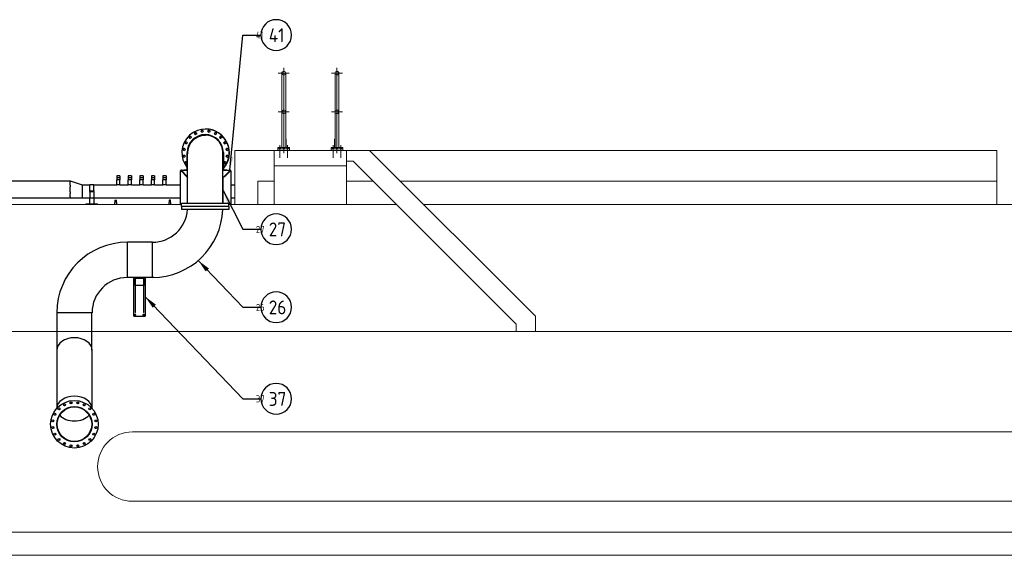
# Model space of a CAD drawing. Extents: x -89225 to 110569, y 13360 to 87647.
# Tile 170 of 256: x 47128 to 59887, y 26047 to 32991. Entities that reach past the tile are written whole.
import ezdxf

# ---------------------------------------------------------------- set-up
doc = ezdxf.new("R2010")
doc.units = 0
for name, color, linetype in [('Beluchtingstank', 253, 'Continuous'), ('INSTALLATIE', 6, 'Continuous'), ('INSTALLATIE @ 100', 6, 'Continuous'), ('INSTALLATIE @ 50', 6, 'Continuous')]:
    doc.layers.add(name, color=color, linetype=linetype)
doc.styles.add('ISO', font='ISO.SHX')

# ---------------------------------------------------------------- blocks, each defined once
blk = doc.blocks.new('Beluchtingsinstallatie VAZ')
for p, q in [((1143407, -969296), (1143407, -969296)), ((1143407, -969296), (1143407, -969296)), ((1143407, -969296), (1143407, -969296)), ((1143407, -969296), (1143407, -969296)), ((1143403, -969375), (1143405, -969375)), ((1143170, -969815), (1143170, -969602)), ((1143637, -969602), (1143637, -969815)), ((1143125, -969823), (1143133, -969823)), ((1143125, -969828), (1143125, -969823)), ((1143133, -969823), (1143162, -969823)), ((1143133, -969828), (1143133, -969823)), ((1143632, -969800), (1143632, -969815)), ((1143645, -969823), (1143673, -969823)), ((1143673, -969823), (1143682, -969823)), ((1143673, -969828), (1143673, -969823)), ((1143682, -969828), (1143682, -969823)), ((1142297, -969903), (1142255, -969903)), ((1142255, -969903), (1142255, -969928)), ((1142297, -969928), (1142255, -969928)), ((1142255, -969928), (1142255, -969953)), ((1142297, -969903), (1142297, -969928)), ((1142297, -969928), (1142297, -969953)), ((1142447, -969903), (1142405, -969903)), ((1142405, -969903), (1142405, -969928)), ((1142447, -969928), (1142405, -969928)), ((1142405, -969928), (1142405, -969953)), ((1142447, -969903), (1142447, -969928)), ((1142447, -969928), (1142447, -969953)), ((1142597, -969903), (1142555, -969903)), ((1142555, -969903), (1142555, -969928)), ((1142597, -969928), (1142555, -969928)), ((1142555, -969928), (1142555, -969953)), ((1142597, -969903), (1142597, -969928)), ((1142597, -969928), (1142597, -969953)), ((1142747, -969903), (1142705, -969903)), ((1142705, -969903), (1142705, -969928)), ((1142747, -969928), (1142705, -969928)), ((1142705, -969928), (1142705, -969953)), ((1142747, -969903), (1142747, -969928)), ((1142747, -969928), (1142747, -969953)), ((1142897, -969903), (1142855, -969903)), ((1142855, -969903), (1142855, -969928)), ((1142897, -969928), (1142855, -969928)), ((1142855, -969928), (1142855, -969953)), ((1142897, -969903), (1142897, -969928)), ((1142897, -969928), (1142897, -969953)), ((1143084, -970273), (1143084, -969838)), ((1143084, -969838), (1143089, -969838)), ((1143094, -969828), (1143174, -969828)), ((1143094, -969833), (1143094, -969828)), ((1143094, -969841), (1143166, -969914)), ((1143169, -969910), (1143097, -969838)), ((1143166, -969914), (1143167, -969912)), ((1143167, -969912), (1143174, -969919)), ((1143168, -969911), (1143169, -969910)), ((1143174, -969918), (1143168, -969911)), ((1143632, -969828), (1143724, -969828)), ((1143632, -969929), (1143649, -969911)), ((1143650, -969912), (1143632, -969930)), ((1143632, -969930), (1143634, -969931)), ((1143634, -970258), (1143634, -969931)), ((1143720, -969838), (1143648, -969910)), ((1143649, -969911), (1143648, -969910)), ((1143651, -969914), (1143650, -969912)), ((1143651, -969914), (1143724, -969841)), ((1143724, -969828), (1143724, -969833)), ((1143729, -969838), (1143734, -969838)), ((1143734, -969838), (1143734, -970273)), ((1140498, -969968), (1141654, -969968)), ((1141654, -969968), (1141807, -970019)), ((1141654, -969972), (1141654, -969968)), ((1141654, -969972), (1141654, -969981)), ((1141654, -970025), (1141654, -969981)), ((1141654, -970025), (1141654, -970046)), ((1141654, -970108), (1141654, -970046)), ((1141807, -970019), (1141907, -970019)), ((1141807, -970019), (1141807, -970022)), ((1141807, -970022), (1141807, -970029)), ((1141807, -970029), (1141807, -970062)), ((1141807, -970062), (1141807, -970079)), ((1141907, -970091), (1141907, -970013)), ((1141907, -970013), (1141957, -970013)), ((1141957, -970091), (1141957, -970013)), ((1141957, -970019), (1142255, -970019)), ((1142255, -970019), (1142255, -969953)), ((1142297, -969953), (1142255, -969953)), ((1142297, -970019), (1142297, -969953)), ((1142297, -970019), (1142405, -970019)), ((1142405, -970019), (1142405, -969953)), ((1142447, -969953), (1142405, -969953)), ((1142447, -970019), (1142447, -969953)), ((1142447, -970019), (1142555, -970019)), ((1142555, -970019), (1142555, -969953)), ((1142597, -969953), (1142555, -969953)), ((1142597, -970019), (1142597, -969953)), ((1142597, -970019), (1142705, -970019)), ((1142705, -970019), (1142705, -969953)), ((1142747, -969953), (1142705, -969953)), ((1142747, -970019), (1142747, -969953)), ((1142747, -970019), (1142855, -970019)), ((1142855, -970019), (1142855, -969953)), ((1142897, -969953), (1142855, -969953)), ((1142897, -970019), (1142897, -969953)), ((1142897, -970019), (1143084, -970019)), ((1143632, -970019), (1143634, -970019)), ((1143734, -970019), (1143785, -970019)), ((1140498, -970187), (1141654, -970187)), ((1141654, -970108), (1141654, -970130)), ((1141654, -970173), (1141654, -970130)), ((1141654, -970173), (1141654, -970182)), ((1141654, -970187), (1141654, -970182)), ((1141654, -970187), (1141807, -970187)), ((1141807, -970079), (1141807, -970126)), ((1141807, -970126), (1141807, -970143)), ((1141807, -970143), (1141807, -970177)), ((1141807, -970177), (1141807, -970183)), ((1141807, -970183), (1141807, -970187)), ((1141807, -970187), (1141907, -970187)), ((1141907, -970091), (1141907, -970095)), ((1141907, -970095), (1141957, -970095)), ((1141907, -970100), (1141907, -970095)), ((1141907, -970100), (1141957, -970100)), ((1141957, -970105), (1141907, -970105)), ((1141907, -970105), (1141907, -970110)), ((1141957, -970110), (1141907, -970110)), ((1141907, -970114), (1141907, -970110)), ((1141907, -970114), (1141907, -970186)), ((1141907, -970265), (1141907, -970186)), ((1141907, -970186), (1141957, -970186)), ((1141957, -970091), (1141957, -970095)), ((1141957, -970100), (1141957, -970095)), ((1141957, -970105), (1141957, -970110)), ((1141957, -970114), (1141957, -970110)), ((1141957, -970114), (1141957, -970186)), ((1141957, -970186), (1141957, -970265)), ((1141957, -970187), (1143084, -970187)), ((1143632, -970187), (1143634, -970187)), ((1143734, -970187), (1143785, -970187)), ((1141857, -970265), (1141862, -970265)), ((1141857, -970265), (1141857, -970273)), ((1141862, -970265), (1142002, -970265)), ((1142002, -970265), (1142007, -970265)), ((1142007, -970273), (1142007, -970265)), ((1142233, -970219), (1142233, -970246)), ((1142233, -970219), (1142253, -970219)), ((1142233, -970258), (1142233, -970246)), ((1142233, -970273), (1142233, -970258)), ((1142253, -970246), (1142253, -970219)), ((1142253, -970246), (1142253, -970258)), ((1142253, -970258), (1142253, -970273)), ((1142933, -970219), (1142933, -970246)), ((1142953, -970219), (1142933, -970219)), ((1142933, -970258), (1142933, -970246)), ((1142933, -970273), (1142933, -970258)), ((1142953, -970246), (1142953, -970219)), ((1142953, -970246), (1142953, -970258)), ((1142953, -970258), (1142953, -970273)), ((1143095, -970258), (1143710, -970258)), ((1143095, -970294), (1143095, -970258)), ((1143095, -970294), (1143710, -970294)), ((1143710, -970301), (1143095, -970301)), ((1143095, -970301), (1143095, -970337)), ((1143133, -970301), (1143133, -970294)), ((1143673, -970301), (1143673, -970294)), ((1143710, -970294), (1143710, -970258)), ((1143710, -970301), (1143710, -970337)), ((1143710, -970337), (1143095, -970337)), ((1142393, -971220), (1142393, -970763)), ((1142717, -970763), (1142393, -970763)), ((1142393, -971220), (1142393, -970763)), ((1142717, -971220), (1142717, -970763)), ((1142717, -971220), (1142717, -970763)), ((1142717, -971220), (1142393, -971220)), ((1142737, -971220), (1142393, -971220)), ((1142475, -971719), (1142475, -971220)), ((1142543, -971224), (1142503, -971224)), ((1142525, -971224), (1142525, -971220)), ((1142543, -971228), (1142543, -971224)), ((1142543, -971225), (1142558, -971225)), ((1142598, -971225), (1142558, -971225)), ((1142558, -971228), (1142558, -971225)), ((1142575, -971225), (1142575, -971220)), ((1142625, -971220), (1142625, -971719)), ((1142493, -971234), (1142493, -971324)), ((1142496, -971324), (1142493, -971324)), ((1142493, -971325), (1142493, -971335)), ((1142493, -971325), (1142496, -971325)), ((1142493, -971335), (1142493, -971675)), ((1142493, -971335), (1142498, -971335)), ((1142496, -971325), (1142496, -971234)), ((1142605, -971325), (1142496, -971325)), ((1142498, -971335), (1142498, -971325)), ((1142498, -971675), (1142498, -971335)), ((1142502, -971228), (1142599, -971228)), ((1142603, -971325), (1142603, -971335)), ((1142603, -971335), (1142603, -971675)), ((1142603, -971335), (1142608, -971335)), ((1142605, -971234), (1142605, -971325)), ((1142605, -971325), (1142608, -971325)), ((1142608, -971325), (1142608, -971235)), ((1142608, -971335), (1142608, -971325)), ((1142608, -971675), (1142608, -971335)), ((1141935, -971678), (1141478, -971678)), ((1141478, -971678), (1141478, -972163)), ((1141935, -971678), (1141478, -971678)), ((1141935, -972163), (1141935, -971678)), ((1142619, -971725), (1142481, -971725)), ((1142493, -971675), (1142498, -971675)), ((1142603, -971675), (1142608, -971675)), ((1141478, -972163), (1141478, -972917)), ((1141935, -972163), (1141935, -972917))]:
    blk.add_line(p, q)
for centre, radius in [((1143363, -969324), 13), ((1143451, -969324), 13), ((1143207, -969403), 13), ((1143278, -969352), 13), ((1143535, -969352), 13), ((1143606, -969403), 13), ((1143128, -969559), 13), ((1143155, -969475), 13), ((1143658, -969475), 13), ((1143686, -969559), 13), ((1143128, -969647), 13), ((1143686, -969647), 13), ((1143155, -969732), 13), ((1143658, -969732), 13), ((1142495, -971705), 7.5), ((1142605, -971705), 7.5), ((1141707, -973123), 308), ((1141578, -972871), 13), ((1141663, -972844), 13), ((1141751, -972844), 13), ((1141835, -972871), 13), ((1141455, -972994), 13), ((1141707, -973123), 229), ((1141707, -973123), 224), ((1141507, -972923), 13), ((1141906, -972923), 13), ((1141958, -972994), 13), ((1141428, -973078), 13), ((1141986, -973078), 13), ((1141428, -973167), 13), ((1141455, -973251), 13), ((1141958, -973251), 13), ((1141986, -973167), 13), ((1141507, -973322), 13), ((1141578, -973374), 13), ((1141663, -973402), 13), ((1141751, -973402), 13), ((1141835, -973374), 13), ((1141906, -973322), 13)]:
    blk.add_circle(centre, radius)
for centre, radius, start, end in [((1143407, -969603), 307, 318.3872, 219.5518), ((1143363, -969324), 13, 90.0236, 269.9764), ((1143363, -969324), 13, 91.4656, 268.5344), ((1143363, -969324), 13, 91.4891, 268.5109), ((1143363, -969324), 13, 90.0517, 269.9483), ((1143363, -969324), 13, 90.0281, 269.9719), ((1143363, -969324), 13, 91.461, 268.539), ((1143363, -969324), 13, 91.4374, 268.5626), ((1143407, -969603), 307, 318.201, 90.0004), ((1143407, -969603), 307, 318.198, 90), ((1143451, -969324), 13, 90.0236, 269.9764), ((1143451, -969324), 13, 90.0517, 269.9483), ((1143451, -969324), 13, 90.0281, 269.9719), ((1143452, -969324), 13, 91.4656, 268.5344), ((1143452, -969324), 13, 91.4891, 268.5109), ((1143452, -969324), 13, 91.461, 268.539), ((1143452, -969324), 13, 91.4374, 268.5626), ((1143403, -969602), 234, 0, 180), ((1143403, -969602), 229, 6.808, 177.7298), ((1143207, -969403), 13, 90.0236, 269.9764), ((1143207, -969403), 13, 90.0517, 269.9483), ((1143207, -969403), 13, 90.0281, 269.9719), ((1143208, -969403), 13, 91.4656, 268.5344), ((1143208, -969403), 13, 91.4891, 268.5109), ((1143208, -969403), 13, 91.461, 268.539), ((1143208, -969403), 13, 91.4374, 268.5626), ((1143278, -969352), 13, 90.0236, 269.9764), ((1143278, -969352), 13, 90.0517, 269.9483), ((1143278, -969352), 13, 90.0281, 269.9719), ((1143279, -969352), 13, 91.4656, 268.5344), ((1143279, -969352), 13, 91.4891, 268.5109), ((1143279, -969352), 13, 91.461, 268.539), ((1143279, -969352), 13, 91.4374, 268.5626), ((1143535, -969352), 13, 90.0236, 269.9764), ((1143535, -969352), 13, 90.0517, 269.9483), ((1143535, -969352), 13, 90.0281, 269.9719), ((1143536, -969352), 13, 91.4656, 268.5344), ((1143536, -969352), 13, 91.4891, 268.5109), ((1143536, -969352), 13, 91.461, 268.539), ((1143536, -969352), 13, 91.4374, 268.5626), ((1143606, -969403), 13, 90.0236, 269.9764), ((1143606, -969403), 13, 90.0517, 269.9483), ((1143606, -969403), 13, 90.0281, 269.9719), ((1143607, -969403), 13, 91.4656, 268.5344), ((1143607, -969403), 13, 91.4891, 268.5109), ((1143607, -969403), 13, 91.461, 268.539), ((1143607, -969403), 13, 91.4374, 268.5626), ((1143128, -969559), 13, 90.0236, 269.9764), ((1143128, -969559), 13, 91.4656, 268.5344), ((1143128, -969559), 13, 91.4891, 268.5109), ((1143128, -969559), 13, 90.0517, 269.9483), ((1143128, -969559), 13, 90.0281, 269.9719), ((1143128, -969559), 13, 91.461, 268.539), ((1143128, -969559), 13, 91.4374, 268.5626), ((1143155, -969475), 13, 90.0236, 269.9764), ((1143155, -969475), 13, 90.0517, 269.9483), ((1143155, -969475), 13, 90.0281, 269.9719), ((1143156, -969475), 13, 91.4656, 268.5344), ((1143156, -969475), 13, 91.4891, 268.5109), ((1143156, -969475), 13, 91.461, 268.539), ((1143156, -969475), 13, 91.4374, 268.5626), ((1143658, -969475), 13, 90.0236, 269.9764), ((1143658, -969475), 13, 90.0517, 269.9483), ((1143658, -969475), 13, 90.0281, 269.9719), ((1143659, -969475), 13, 91.4656, 268.5344), ((1143659, -969475), 13, 91.4891, 268.5109), ((1143659, -969475), 13, 91.461, 268.539), ((1143659, -969475), 13, 91.4374, 268.5626), ((1143686, -969559), 13, 90.0236, 269.9764), ((1143686, -969559), 13, 91.4656, 268.5344), ((1143686, -969559), 13, 91.4891, 268.5109), ((1143686, -969559), 13, 90.0517, 269.9483), ((1143686, -969559), 13, 90.0281, 269.9719), ((1143686, -969559), 13, 91.461, 268.539), ((1143686, -969559), 13, 91.4374, 268.5626), ((1143128, -969647), 13, 90.0236, 269.9764), ((1143128, -969647), 13, 91.4656, 268.5344), ((1143128, -969647), 13, 91.4891, 268.5109), ((1143128, -969647), 13, 90.0517, 269.9483), ((1143128, -969647), 13, 90.0281, 269.9719), ((1143128, -969647), 13, 91.461, 268.539), ((1143128, -969647), 13, 91.4374, 268.5626), ((1143686, -969647), 13, 90.0236, 269.9764), ((1143686, -969647), 13, 91.4656, 268.5344), ((1143686, -969647), 13, 91.4891, 268.5109), ((1143686, -969647), 13, 90.0517, 269.9483), ((1143686, -969647), 13, 90.0281, 269.9719), ((1143686, -969647), 13, 91.461, 268.539), ((1143686, -969647), 13, 91.4374, 268.5626), ((1143155, -969732), 13, 90.0236, 269.9764), ((1143155, -969732), 13, 90.0517, 269.9483), ((1143155, -969732), 13, 90.0281, 269.9719), ((1143156, -969732), 13, 91.4656, 268.5344), ((1143156, -969732), 13, 91.4891, 268.5109), ((1143156, -969732), 13, 91.461, 268.539), ((1143156, -969732), 13, 91.4374, 268.5626), ((1143162, -969815), 8, 270, 0), ((1143162, -969815), 13, 281.0838, 349.8133), ((1143407, -969603), 307, 316.9991, 317.0001), ((1143407, -969603), 307, 317.002, 317.003), ((1143407, -969603), 308, 316.9956, 316.9966), ((1143407, -969603), 308, 316.9985, 316.9995), ((1143407, -969603), 308, 316.8206, 316.8217), ((1143407, -969603), 308, 316.8177, 316.8187), ((1143407, -969603), 308, 316.8212, 316.8222), ((1143407, -969603), 308, 316.8241, 316.8251), ((1143645, -969815), 13, 180, 258.9162), ((1143645, -969815), 8, 180, 270), ((1143658, -969732), 13, 90.0236, 269.9764), ((1143658, -969732), 13, 90.0517, 269.9483), ((1143658, -969732), 13, 90.0281, 269.9719), ((1143659, -969732), 13, 91.4656, 268.5344), ((1143659, -969732), 13, 91.4891, 268.5109), ((1143659, -969732), 13, 91.461, 268.539), ((1143659, -969732), 13, 91.4374, 268.5626), ((1143094, -969838), 10, 90, 180), ((1143094, -969838), 5, 90, 180), ((1143724, -969838), 10, 0, 90), ((1143724, -969838), 5, 0, 90), ((1142717, -970306), 914, 270, 358.0572), ((1142717, -970306), 457, 270, 356.1121), ((1142393, -971678), 914, 90, 180), ((1142393, -971678), 457, 90, 180), ((1142503, -971234), 10, 90, 180), ((1142598, -971235), 10, 0, 90), ((1142502, -971234), 6, 90, 180), ((1142599, -971234), 6, 0, 90), ((1142481, -971719), 6, 180, 270), ((1142619, -971719), 6, 270, 0), ((1141707, -973123), 273, 115.2846, 118.7154), ((1141707, -973123), 273, 97.2846, 100.7154), ((1141707, -973123), 273, 79.2846, 82.7154), ((1141707, -973123), 273, 61.2846, 64.7154), ((1141707, -973123), 273, 151.2846, 154.7154), ((1141707, -973123), 273, 133.2846, 136.7154), ((1141707, -973123), 273, 43.2846, 46.7154), ((1141707, -973123), 273, 25.2846, 28.7154), ((1141707, -973123), 273, 169.2846, 172.7154), ((1141707, -973123), 273, 7.2846, 10.7154), ((1141707, -973123), 273, 187.2846, 190.7154), ((1141707, -973123), 273, 205.2846, 208.7154), ((1141707, -973123), 273, 331.2846, 334.7154), ((1141707, -973123), 273, 349.2846, 352.7154), ((1141707, -973123), 273, 223.2846, 226.7154), ((1141707, -973123), 273, 241.2846, 244.7154), ((1141707, -973123), 273, 259.2846, 262.7154), ((1141707, -973123), 273, 277.2846, 280.7154), ((1141707, -973123), 273, 295.2846, 298.7154), ((1141707, -973123), 273, 313.2846, 316.7154)]:
    blk.add_arc(centre, radius, start, end)
for centre, major_axis, ratio, start_param, end_param in [((1143407, -969603), (0, 308), 1, 3.986057, 6.283185), ((1143407, -969603), (0, 308), 1, 3.985994, 6.283185), ((1143407, -969603), (0, 307), 1, 3.98604, 6.283185), ((1143407, -969603), (0, 307), 1, 3.982869, 6.283185), ((1143407, -969603), (0, 307), 1, 3.981899, 6.283185), ((1143403, -969603), (3, 229), 1, 4.712389, 6.295308), ((1143403, -969603), (3, 229), 1, 4.712389, 6.295308), ((1143405, -969603), (0, 229), 1, 5.692409, 6.283185), ((1143407, -969603), (12, 228), 1, 5.983254, 6.283185), ((1141707, -972163), (-229, 0), 0.707107, 3.141593, 6.283185), ((1141707, -972163), (-229, 0), 0.707107, 3.141593, 6.283185), ((1141707, -972922), (-229, 0), 0.707107, 3.172015, 6.252763), ((1141707, -972922), (-229, 0), 0.707107, 3.172015, 6.252763), ((1141707, -972922), (-224, 0), 0.707107, 0.553551, 2.588042), ((1141707, -972922), (-224, 0), 0.707107, 0.553551, 2.588042)]:
    blk.add_ellipse(centre, major_axis=major_axis, ratio=ratio, start_param=start_param, end_param=end_param)
for points, knots in [([(1143174, -970258), (1143174, -970243), (1143174, -970228), (1143174, -970197), (1143174, -970182), (1143174, -970151), (1143174, -970136), (1143174, -970106), (1143174, -970092), (1143174, -970060), (1143174, -970043), (1143174, -970010), (1143174, -969994), (1143174, -969962), (1143174, -969946), (1143174, -969915), (1143174, -969900), (1143174, -969871), (1143174, -969857), (1143174, -969830), (1143174, -969817), (1143174, -969791), (1143174, -969779), (1143174, -969756), (1143174, -969745), (1143174, -969724), (1143174, -969714), (1143174, -969695), (1143174, -969686), (1143174, -969670), (1143174, -969662), (1143174, -969648), (1143174, -969642), (1143174, -969625), (1143175, -969617), (1143175, -969608), (1143175, -969606), (1143175, -969604), (1143175, -969603), (1143175, -969602), (1143175, -969601), (1143175, -969599), (1143175, -969599), (1143175, -969598), (1143175, -969597), (1143175, -969596), (1143175, -969595), (1143175, -969592), (1143175, -969591), (1143175, -969585), (1143175, -969582), (1143177, -969569), (1143177, -969563), (1143184, -969536), (1143186, -969525), (1143206, -969486), (1143214, -969472), (1143238, -969445), (1143248, -969435), (1143281, -969409), (1143308, -969392), (1143362, -969378), (1143383, -969375), (1143403, -969375)], [1.61601, 1.61601, 1.61601, 1.61601, 1.682941, 1.682941, 1.750483, 1.750483, 1.818025, 1.818025, 1.884956, 1.884956, 1.963009, 1.963009, 2.042036, 2.042036, 2.121063, 2.121063, 2.199115, 2.199115, 2.277169, 2.277169, 2.356196, 2.356196, 2.435223, 2.435223, 2.513274, 2.513274, 2.591333, 2.591333, 2.67036, 2.67036, 2.749384, 2.749384, 2.827433, 2.827433, 2.984513, 2.984513, 3.063053, 3.063053, 3.102323, 3.102323, 3.121958, 3.121958, 3.128807, 3.128807, 3.131169, 3.131169, 3.134576, 3.134576, 3.137411, 3.137411, 3.13933, 3.13933, 3.140461, 3.140461, 3.141027, 3.141027, 3.141247, 3.141247, 3.141359, 3.141359, 3.141513, 3.141513, 3.141593, 3.141593, 3.141593, 3.141593]), ([(1143632, -970258), (1143632, -970243), (1143632, -970228), (1143632, -970197), (1143632, -970182), (1143632, -970151), (1143632, -970136), (1143632, -970106), (1143632, -970092), (1143632, -970060), (1143632, -970043), (1143632, -970010), (1143632, -969994), (1143632, -969962), (1143632, -969946), (1143632, -969915), (1143632, -969900), (1143632, -969872), (1143632, -969858), (1143632, -969830), (1143632, -969817), (1143632, -969791), (1143632, -969779), (1143632, -969756), (1143632, -969745), (1143632, -969724), (1143632, -969714), (1143632, -969695), (1143632, -969686), (1143632, -969670), (1143632, -969662), (1143632, -969649), (1143632, -969643), (1143632, -969626), (1143632, -969618), (1143632, -969609), (1143632, -969607), (1143632, -969606), (1143632, -969605), (1143632, -969605)], [1.616019, 1.616019, 1.616019, 1.616019, 1.682948, 1.682948, 1.750487, 1.750487, 1.818027, 1.818027, 1.884956, 1.884956, 1.963007, 1.963007, 2.042034, 2.042034, 2.121062, 2.121062, 2.199115, 2.199115, 2.277166, 2.277166, 2.356193, 2.356193, 2.435221, 2.435221, 2.513274, 2.513274, 2.59132, 2.59132, 2.670347, 2.670347, 2.749378, 2.749378, 2.827433, 2.827433, 2.984513, 2.984513, 3.063053, 3.063053, 3.095317, 3.095317, 3.095317, 3.095317]), ([(1143084, -969838), (1143084, -969838), (1143084, -969839), (1143088, -969840), (1143091, -969841), (1143094, -969841)], [0, 0, 0, 0, 0.448799, 0.897598, 1.570796, 1.570796, 1.570796, 1.570796]), ([(1143089, -969838), (1143089, -969838), (1143089, -969838), (1143089, -969838), (1143089, -969839), (1143089, -969839), (1143089, -969839), (1143090, -969839), (1143090, -969839), (1143090, -969840), (1143091, -969840), (1143092, -969841), (1143093, -969841), (1143094, -969841)], [0, 0, 0, 0, 0.1414298, 0.1414298, 0.2828823, 0.2828823, 0.3771951, 0.3771951, 0.4310579, 0.4310579, 0.6470621, 0.6470621, 0.8631133, 0.8631133, 0.8631133, 0.8631133]), ([(1143097, -969838), (1143097, -969836), (1143096, -969833), (1143095, -969829), (1143094, -969828), (1143094, -969828)], [0, 0, 0, 0, 0.448799, 0.897598, 1.570796, 1.570796, 1.570796, 1.570796]), ([(1143094, -969833), (1143094, -969833), (1143094, -969833), (1143095, -969833), (1143095, -969834), (1143095, -969834), (1143095, -969834), (1143096, -969835), (1143096, -969835), (1143096, -969836), (1143096, -969836), (1143097, -969837), (1143097, -969837), (1143097, -969838)], [-0.8631152, -0.8631152, -0.8631152, -0.8631152, -0.6470724, -0.6470724, -0.4310819, -0.4310819, -0.3772233, -0.3772233, -0.2829155, -0.2829155, -0.1414488, -0.1414488, 0, 0, 0, 0]), ([(1143724, -969828), (1143723, -969828), (1143722, -969828), (1143721, -969832), (1143720, -969835), (1143720, -969838)], [0, 0, 0, 0, 0.448799, 0.897598, 1.570796, 1.570796, 1.570796, 1.570796]), ([(1143724, -969833), (1143723, -969833), (1143723, -969833), (1143723, -969833), (1143723, -969833), (1143722, -969833), (1143722, -969834), (1143722, -969834), (1143722, -969834), (1143721, -969835), (1143721, -969835), (1143721, -969836), (1143720, -969837), (1143720, -969838)], [0, 0, 0, 0, 0.1414488, 0.1414488, 0.2829155, 0.2829155, 0.3772233, 0.3772233, 0.4310819, 0.4310819, 0.6470724, 0.6470724, 0.8631152, 0.8631152, 0.8631152, 0.8631152]), ([(1143724, -969841), (1143726, -969841), (1143729, -969840), (1143733, -969839), (1143734, -969838), (1143734, -969838)], [0, 0, 0, 0, 0.673198, 1.121997, 1.570796, 1.570796, 1.570796, 1.570796]), ([(1143729, -969838), (1143729, -969838), (1143728, -969838), (1143728, -969838), (1143728, -969839), (1143728, -969839), (1143728, -969839), (1143727, -969839), (1143727, -969839), (1143727, -969840), (1143726, -969840), (1143725, -969841), (1143724, -969841), (1143724, -969841)], [-0.8631097, -0.8631097, -0.8631097, -0.8631097, -0.7216805, -0.7216805, -0.5802285, -0.5802285, -0.4859162, -0.4859162, -0.4320536, -0.4320536, -0.2160503, -0.2160503, 0, 0, 0, 0]), ([(1142276, -970021), (1142275, -970021), (1142273, -970021), (1142271, -970021), (1142269, -970021), (1142267, -970021), (1142266, -970021), (1142263, -970020), (1142262, -970020), (1142260, -970020), (1142259, -970019), (1142258, -970019), (1142257, -970019), (1142256, -970019), (1142256, -970019), (1142255, -970019), (1142255, -970019), (1142255, -970019)], [0, 0, 0, 0, 0.398893, 0.398893, 0.797786, 0.797786, 1.196678, 1.196678, 1.595571, 1.595571, 1.994408, 1.994408, 2.393244, 2.393244, 2.792081, 2.792081, 3.190917, 3.190917, 3.190917, 3.190917]), ([(1142297, -970019), (1142297, -970019), (1142297, -970019), (1142297, -970019), (1142296, -970019), (1142295, -970019), (1142294, -970019), (1142293, -970019), (1142292, -970020), (1142290, -970020), (1142289, -970020), (1142287, -970021), (1142286, -970021), (1142283, -970021), (1142282, -970021), (1142279, -970021), (1142277, -970021), (1142276, -970021)], [9.572751, 9.572751, 9.572751, 9.572751, 9.971588, 9.971588, 10.370424, 10.370424, 10.769261, 10.769261, 11.168097, 11.168097, 11.56699, 11.56699, 11.965883, 11.965883, 12.364776, 12.364776, 12.763668, 12.763668, 12.763668, 12.763668]), ([(1142426, -970021), (1142425, -970021), (1142423, -970021), (1142421, -970021), (1142419, -970021), (1142417, -970021), (1142416, -970021), (1142413, -970020), (1142412, -970020), (1142410, -970020), (1142409, -970019), (1142408, -970019), (1142407, -970019), (1142406, -970019), (1142406, -970019), (1142405, -970019), (1142405, -970019), (1142405, -970019)], [0, 0, 0, 0, 0.398893, 0.398893, 0.797786, 0.797786, 1.196678, 1.196678, 1.595571, 1.595571, 1.994408, 1.994408, 2.393244, 2.393244, 2.792081, 2.792081, 3.190917, 3.190917, 3.190917, 3.190917]), ([(1142447, -970019), (1142447, -970019), (1142447, -970019), (1142447, -970019), (1142446, -970019), (1142445, -970019), (1142444, -970019), (1142443, -970019), (1142442, -970020), (1142440, -970020), (1142439, -970020), (1142437, -970021), (1142436, -970021), (1142433, -970021), (1142432, -970021), (1142429, -970021), (1142427, -970021), (1142426, -970021)], [9.572751, 9.572751, 9.572751, 9.572751, 9.971588, 9.971588, 10.370424, 10.370424, 10.769261, 10.769261, 11.168097, 11.168097, 11.56699, 11.56699, 11.965883, 11.965883, 12.364776, 12.364776, 12.763668, 12.763668, 12.763668, 12.763668]), ([(1142576, -970021), (1142575, -970021), (1142573, -970021), (1142571, -970021), (1142569, -970021), (1142567, -970021), (1142566, -970021), (1142563, -970020), (1142562, -970020), (1142560, -970020), (1142559, -970019), (1142558, -970019), (1142557, -970019), (1142556, -970019), (1142556, -970019), (1142555, -970019), (1142555, -970019), (1142555, -970019)], [0, 0, 0, 0, 0.398893, 0.398893, 0.797786, 0.797786, 1.196678, 1.196678, 1.595571, 1.595571, 1.994408, 1.994408, 2.393244, 2.393244, 2.792081, 2.792081, 3.190917, 3.190917, 3.190917, 3.190917]), ([(1142597, -970019), (1142597, -970019), (1142597, -970019), (1142597, -970019), (1142596, -970019), (1142595, -970019), (1142594, -970019), (1142593, -970019), (1142592, -970020), (1142590, -970020), (1142589, -970020), (1142587, -970021), (1142586, -970021), (1142583, -970021), (1142582, -970021), (1142579, -970021), (1142577, -970021), (1142576, -970021)], [9.572751, 9.572751, 9.572751, 9.572751, 9.971588, 9.971588, 10.370424, 10.370424, 10.769261, 10.769261, 11.168097, 11.168097, 11.56699, 11.56699, 11.965883, 11.965883, 12.364776, 12.364776, 12.763668, 12.763668, 12.763668, 12.763668]), ([(1142726, -970021), (1142725, -970021), (1142723, -970021), (1142721, -970021), (1142719, -970021), (1142717, -970021), (1142716, -970021), (1142713, -970020), (1142712, -970020), (1142710, -970020), (1142709, -970019), (1142708, -970019), (1142707, -970019), (1142706, -970019), (1142706, -970019), (1142705, -970019), (1142705, -970019), (1142705, -970019)], [0, 0, 0, 0, 0.398893, 0.398893, 0.797786, 0.797786, 1.196678, 1.196678, 1.595571, 1.595571, 1.994408, 1.994408, 2.393244, 2.393244, 2.792081, 2.792081, 3.190917, 3.190917, 3.190917, 3.190917]), ([(1142747, -970019), (1142747, -970019), (1142747, -970019), (1142747, -970019), (1142746, -970019), (1142745, -970019), (1142744, -970019), (1142743, -970019), (1142742, -970020), (1142740, -970020), (1142739, -970020), (1142737, -970021), (1142736, -970021), (1142733, -970021), (1142732, -970021), (1142729, -970021), (1142727, -970021), (1142726, -970021)], [9.572751, 9.572751, 9.572751, 9.572751, 9.971588, 9.971588, 10.370424, 10.370424, 10.769261, 10.769261, 11.168097, 11.168097, 11.56699, 11.56699, 11.965883, 11.965883, 12.364776, 12.364776, 12.763668, 12.763668, 12.763668, 12.763668]), ([(1142876, -970021), (1142875, -970021), (1142873, -970021), (1142871, -970021), (1142869, -970021), (1142867, -970021), (1142866, -970021), (1142863, -970020), (1142862, -970020), (1142860, -970020), (1142859, -970019), (1142858, -970019), (1142857, -970019), (1142856, -970019), (1142856, -970019), (1142855, -970019), (1142855, -970019), (1142855, -970019)], [0, 0, 0, 0, 0.398893, 0.398893, 0.797786, 0.797786, 1.196678, 1.196678, 1.595571, 1.595571, 1.994408, 1.994408, 2.393244, 2.393244, 2.792081, 2.792081, 3.190917, 3.190917, 3.190917, 3.190917]), ([(1142897, -970019), (1142897, -970019), (1142897, -970019), (1142897, -970019), (1142896, -970019), (1142895, -970019), (1142894, -970019), (1142893, -970019), (1142892, -970020), (1142890, -970020), (1142889, -970020), (1142887, -970021), (1142886, -970021), (1142883, -970021), (1142882, -970021), (1142879, -970021), (1142877, -970021), (1142876, -970021)], [9.572751, 9.572751, 9.572751, 9.572751, 9.971588, 9.971588, 10.370424, 10.370424, 10.769261, 10.769261, 11.168097, 11.168097, 11.56699, 11.56699, 11.965883, 11.965883, 12.364776, 12.364776, 12.763668, 12.763668, 12.763668, 12.763668])]:
    blk.add_open_spline(points, degree=3, knots=knots)
blk = doc.blocks.new('*U107')
for points in [[(-12.67, -13.24), (0, 0)], [(0, 0), (2.32, 0)]]:
    blk.add_lwpolyline(points)
blk.add_circle((4.31, 0), 1.99)
blk.add_solid([(-11.28, -12.2), (-12.67, -13.24), (-11.69, -11.81)])
at = {"style": 'ISO'}
blk.add_attdef('NUMMER', (3.15, -0.83), '', height=1.8, dxfattribs=at)
blk = doc.blocks.new('*U585')
at = {"layer": 'INSTALLATIE @ 100'}
ref = blk.add_blockref('*U107', (50021, 28076), dxfattribs=dict(at, xscale=-100, yscale=100, zscale=100, rotation=180))
ref.add_attrib('NUMMER', '37', (50356, 27984), dxfattribs={"layer": '0', "height": 180, "style": 'ISO'})
at = {"layer": 'INSTALLATIE @ 50'}
ref = blk.add_blockref('*U107', (-50021, 28076), dxfattribs=dict(at, xscale=50, yscale=50, zscale=-50, rotation=180))
ref.add_attrib('NUMMER', '37', (50189, 28030), dxfattribs={"layer": '0', "height": 90, "style": 'ISO'})
blk = doc.blocks.new('*U108')
for points in [[(-5.79, -6.06), (0, 0)], [(0, 0), (2.32, 0)]]:
    blk.add_lwpolyline(points)
blk.add_circle((4.31, 0), 1.99)
blk.add_solid([(-4.41, -5.02), (-5.79, -6.06), (-4.82, -4.63)])
at = {"style": 'ISO'}
blk.add_attdef('NUMMER', (3.15, -0.83), '', height=1.8, dxfattribs=at)
blk = doc.blocks.new('*U586')
at = {"layer": 'INSTALLATIE @ 100'}
ref = blk.add_blockref('*U108', (50021, 29263), dxfattribs=dict(at, xscale=-100, yscale=100, zscale=100, rotation=180))
ref.add_attrib('NUMMER', '26', (50356, 29171), dxfattribs={"layer": '0', "height": 180, "style": 'ISO'})
at = {"layer": 'INSTALLATIE @ 50'}
ref = blk.add_blockref('*U108', (-50021, 29263), dxfattribs=dict(at, xscale=50, yscale=50, zscale=-50, rotation=180))
ref.add_attrib('NUMMER', '26', (50189, 29217), dxfattribs={"layer": '0', "height": 90, "style": 'ISO'})
blk = doc.blocks.new('*U109')
for points in [[(-2.58, -5.01), (0, 0)], [(0, 0), (2.32, 0)]]:
    blk.add_lwpolyline(points)
blk.add_circle((4.31, 0), 1.99)
blk.add_solid([(-1.55, -3.62), (-2.58, -5.01), (-2.05, -3.36)])
at = {"style": 'ISO'}
blk.add_attdef('NUMMER', (3.15, -0.83), '', height=1.8, dxfattribs=at)
blk = doc.blocks.new('*U587')
at = {"layer": 'INSTALLATIE @ 100'}
ref = blk.add_blockref('*U109', (50021, 30274), dxfattribs=dict(at, xscale=-100, yscale=100, zscale=100, rotation=180))
ref.add_attrib('NUMMER', '27', (50356, 30182), dxfattribs={"layer": '0', "height": 180, "style": 'ISO'})
at = {"layer": 'INSTALLATIE @ 50'}
ref = blk.add_blockref('*U109', (-50021, 30274), dxfattribs=dict(at, xscale=50, yscale=50, zscale=-50, rotation=180))
ref.add_attrib('NUMMER', '27', (50189, 30228), dxfattribs={"layer": '0', "height": 90, "style": 'ISO'})
blk = doc.blocks.new('*U118')
for points in [[(-1.68, 17.51), (0, 0)], [(0, 0), (2.32, 0)]]:
    blk.add_lwpolyline(points)
blk.add_circle((4.31, 0), 1.99)
blk.add_solid([(-1.8, 15.78), (-1.68, 17.51), (-1.24, 15.83)])
at = {"style": 'ISO'}
blk.add_attdef('NUMMER', (3.15, -0.83), '', height=1.8, dxfattribs=at)
blk = doc.blocks.new('*U597')
at = {"layer": 'INSTALLATIE @ 100'}
ref = blk.add_blockref('*U118', (50021, 32792), dxfattribs=dict(at, xscale=-100, yscale=100, zscale=100, rotation=180))
ref.add_attrib('NUMMER', '41', (50356, 32700), dxfattribs={"layer": '0', "height": 180, "style": 'ISO'})
at = {"layer": 'INSTALLATIE @ 50'}
ref = blk.add_blockref('*U118', (-50021, 32792), dxfattribs=dict(at, xscale=50, yscale=50, zscale=-50, rotation=180))
ref.add_attrib('NUMMER', '41', (50189, 32746), dxfattribs={"layer": '0', "height": 90, "style": 'ISO'})

msp = doc.modelspace()

# ---------------------------------------------------------------- linework, layer by layer
at = {"layer": 'Beluchtingstank', "lineweight": 9, "ltscale": 0.01}
for p, q in [((50478, 32297), (50621, 32297)), ((50525, 31332), (50525, 32297)), ((50550, 31261), (50550, 32368)), ((50575, 31332), (50575, 32297)), ((51167, 32297), (51310, 32297)), ((51214, 31332), (51214, 32297)), ((51239, 31261), (51239, 32368)), ((51264, 31332), (51264, 32297)), ((50478, 31797), (50621, 31797)), ((51167, 31797), (51310, 31797)), ((50581, 31442), (50575, 31442)), ((50581, 31342), (50581, 31442)), ((51208, 31342), (51208, 31442)), ((51208, 31442), (51214, 31442)), ((50425, 31297), (50425, 31097)), ((51364, 31297), (50425, 31297)), ((50475, 31317), (50475, 31332)), ((50475, 31332), (50625, 31332)), ((50475, 31317), (50625, 31317)), ((50475, 31317), (50475, 31297)), ((50492, 31317), (50492, 31332)), ((50500, 31201), (50500, 31363)), ((50508, 31317), (50508, 31332)), ((50542, 31317), (50542, 31332)), ((50558, 31317), (50558, 31332)), ((50581, 31342), (50575, 31342)), ((50592, 31317), (50592, 31332)), ((50600, 31201), (50600, 31363)), ((50608, 31317), (50608, 31332)), ((50625, 31317), (50625, 31332)), ((50625, 31317), (50625, 31297)), ((51164, 31317), (51164, 31332)), ((51164, 31332), (51314, 31332)), ((51164, 31317), (51314, 31317)), ((51164, 31317), (51164, 31297)), ((51181, 31317), (51181, 31332)), ((51189, 31201), (51189, 31363)), ((51197, 31317), (51197, 31332)), ((51208, 31342), (51214, 31342)), ((51231, 31317), (51231, 31332)), ((51247, 31317), (51247, 31332)), ((51281, 31317), (51281, 31332)), ((51289, 31201), (51289, 31363)), ((51297, 31317), (51297, 31332)), ((51314, 31317), (51314, 31332)), ((51314, 31317), (51314, 31297)), ((51364, 31097), (51364, 31297)), ((51661, 31297), (51364, 31297)), ((51364, 31156), (51449, 31156)), ((50425, 31097), (51364, 31097))]:
    msp.add_line(p, q, dxfattribs=at)
at = {"layer": 'Beluchtingstank', "lineweight": 9}
for p, q in [((49915, 31297), (49915, 30597)), ((49915, 31297), (50425, 31297)), ((51661, 31297), (53065, 31297)), ((53811, 29147), (51661, 31297)), ((59790, 31297), (53065, 31297)), ((59790, 31297), (59790, 30897)), ((51449, 31156), (53561, 29043)), ((50425, 31097), (50425, 30597)), ((51364, 31097), (51364, 30597)), ((50215, 30897), (50425, 30897)), ((50215, 30897), (50215, 30597)), ((50215, 30897), (50425, 30897)), ((50215, 30597), (50215, 30897)), ((51364, 30897), (51708, 30897)), ((51364, 30897), (51708, 30897)), ((52061, 30897), (53065, 30897)), ((52061, 30897), (53065, 30897)), ((59790, 30897), (53065, 30897)), ((59790, 30897), (53065, 30897)), ((59790, 30897), (59790, 30597)), ((42001, 30597), (49225, 30597)), ((49840, 30597), (52008, 30597)), ((50425, 30597), (51364, 30597)), ((52361, 30597), (53065, 30597)), ((53065, 30597), (66440, 30597)), ((53811, 28947), (53811, 29147)), ((53561, 29043), (53561, 28947)), ((1540, 28947), (66440, 28947)), ((53561, 28947), (53811, 28947)), ((49785, 27647), (48588, 27647)), ((49785, 27647), (66353, 27647)), ((48588, 26747), (49785, 26747)), ((49785, 26747), (66353, 26747)), ((8315, 26347), (53065, 26347)), ((8315, 26347), (53065, 26347)), ((53065, 26347), (66440, 26347)), ((53065, 26347), (66440, 26347)), ((8315, 26047), (53065, 26047)), ((53065, 26047), (66440, 26047))]:
    msp.add_line(p, q, dxfattribs=at)
at = {"layer": 'Beluchtingstank', "lineweight": 9, "ltscale": 0.01}
for centre, start, end in [((50550, 32297), 0, 180), ((50550, 32297), 180, 0), ((51239, 32297), 0, 180), ((51239, 32297), 180, 0), ((50550, 31797), 0, 180), ((50550, 31797), 180, 0), ((51239, 31797), 0, 180), ((51239, 31797), 180, 0)]:
    msp.add_arc(centre, 25, start, end, dxfattribs=at)
at = {"layer": 'Beluchtingstank', "lineweight": 9}
msp.add_arc((48588, 27197), 450, 90, 270, dxfattribs=at)

# ---------------------------------------------------------------- block references
at = {"layer": 'INSTALLATIE'}
for name, p in [('*U597', (0, 0)), ('Beluchtingsinstallatie VAZ', (-1093870, 1000869)), ('*U587', (0, 0)), ('*U586', (0, 0)), ('*U585', (0, 0))]:
    msp.add_blockref(name, p, dxfattribs=at)

doc.saveas('drawing.dxf')
